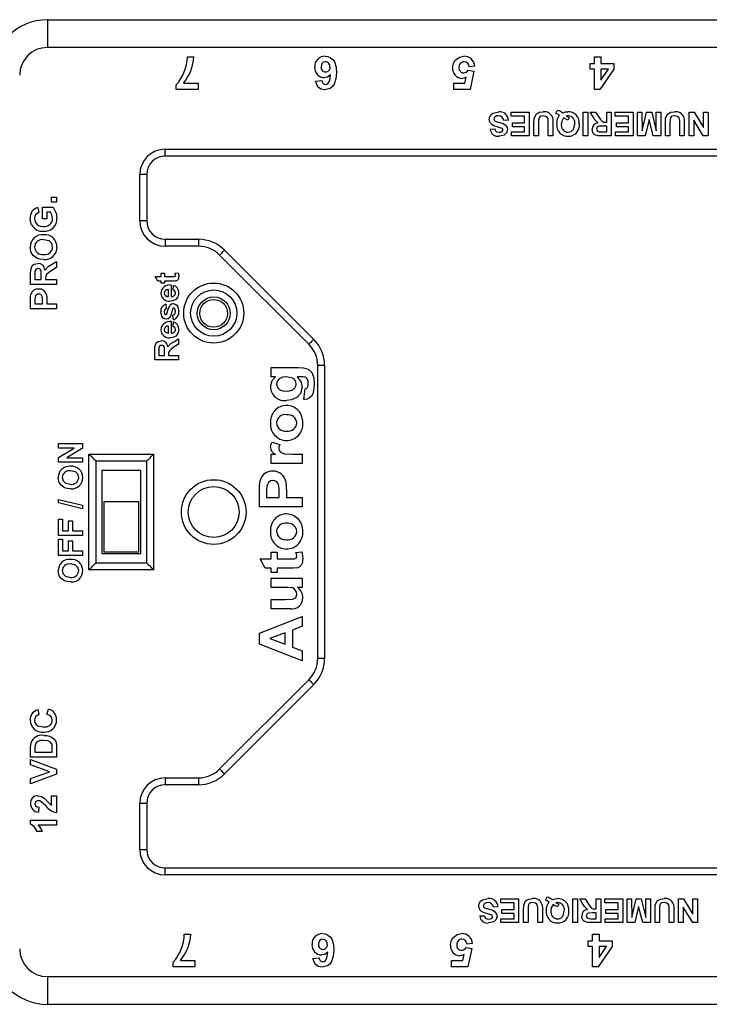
# Model space of a CAD drawing. Extents: x 0 to 219, y 0 to 158.
# Tile 2 of 3: x 75 to 150, y 51 to 158. Entities that reach past the tile are written whole.
import ezdxf

# ---------------------------------------------------------------- set-up
doc = ezdxf.new("R2010")
doc.units = 0
doc.layers.get('0').update_dxf_attribs({"linetype": 'CONTINUOUS'})

msp = doc.modelspace()

# ---------------------------------------------------------------- linework, layer by layer
at = {"color": 7, "linetype": 'CONTINUOUS'}
for p, q in [((78.38, 157.77), (78.38, 154.77)), ((78.38, 157.77), (213.13, 157.77)), ((213.13, 154.77), (78.38, 154.77)), ((93.53, 153.77), (94.22, 153.77)), ((137.58, 153.04), (137.58, 153.77)), ((137.58, 153.77), (138.27, 153.77)), ((138.27, 153.77), (138.27, 153.04)), ((123.94, 152.3), (124.54, 152.21)), ((124.63, 152.74), (124.03, 152.67)), ((137.12, 152.44), (137.12, 153.04)), ((137.12, 153.04), (137.58, 153.04)), ((137.58, 152.44), (137.12, 152.44)), ((137.58, 150.22), (137.58, 152.44)), ((139.7, 152.44), (138.18, 150.22)), ((138.27, 153.04), (139.7, 153.04)), ((138.27, 152.44), (138.27, 151.24)), ((139.09, 152.44), (138.27, 152.44)), ((138.27, 151.24), (139.09, 152.44)), ((139.7, 153.04), (139.7, 152.44)), ((123.57, 150.92), (123.71, 151.56)), ((124.54, 152.21), (124.13, 150.22)), ((92.33, 150.22), (92.33, 150.73)), ((94.69, 150.22), (92.33, 150.22)), ((93.12, 150.92), (94.69, 150.92)), ((94.69, 150.92), (94.69, 150.22)), ((107.4, 151.12), (108.09, 151.19)), ((122.37, 150.22), (122.37, 150.92)), ((122.37, 150.92), (123.57, 150.92)), ((124.13, 150.22), (122.37, 150.22)), ((138.18, 150.22), (137.58, 150.22)), ((128.57, 147.35), (128.57, 147.77)), ((128.57, 147.77), (130.51, 147.77)), ((130.02, 147.35), (128.57, 147.35)), ((130.02, 146.62), (130.02, 147.35)), ((130.51, 147.77), (130.51, 145.21)), ((133.41, 147.64), (133.6, 148)), ((134.86, 147.21), (134.72, 146.92)), ((136.38, 145.21), (136.38, 147.77)), ((136.38, 147.77), (136.87, 147.77)), ((136.87, 147.77), (136.87, 145.21)), ((137.44, 147.27), (137.13, 147.77)), ((137.13, 147.77), (137.71, 147.77)), ((137.71, 147.77), (138.08, 147.19)), ((138.91, 146.69), (138.91, 147.77)), ((138.91, 147.77), (139.4, 147.77)), ((139.4, 147.77), (139.4, 145.21)), ((139.83, 147.35), (139.83, 147.77)), ((139.83, 147.77), (141.78, 147.77)), ((141.28, 147.35), (139.83, 147.35)), ((141.28, 146.62), (141.28, 147.35)), ((141.78, 147.77), (141.78, 145.21)), ((142.24, 145.21), (142.24, 147.77)), ((142.24, 147.77), (142.73, 147.77)), ((142.73, 147.77), (142.75, 145.75)), ((142.75, 145.75), (143.23, 147.77)), ((143.23, 147.77), (143.78, 147.77)), ((143.78, 147.77), (144.26, 145.75)), ((144.26, 145.75), (144.28, 147.77)), ((144.28, 147.77), (144.77, 147.77)), ((144.77, 147.77), (144.77, 145.21)), ((147.83, 147.77), (148.37, 147.77)), ((147.83, 145.21), (147.83, 147.77)), ((148.37, 147.77), (149.38, 146.11)), ((149.38, 147.77), (149.88, 147.77)), ((149.38, 146.11), (149.38, 147.77)), ((149.88, 147.77), (149.88, 145.21)), ((126.3, 145.93), (126.79, 145.96)), ((128.28, 146.92), (127.78, 146.88)), ((128.7, 146.19), (128.7, 146.62)), ((128.7, 146.62), (130.02, 146.62)), ((130.02, 146.19), (128.7, 146.19)), ((130.02, 145.63), (130.02, 146.19)), ((131.04, 145.21), (131.04, 146.55)), ((131.54, 146.63), (131.54, 145.21)), ((132.59, 145.21), (132.59, 146.6)), ((133.08, 146.57), (133.08, 145.21)), ((138.91, 146.26), (138.51, 146.26)), ((138.8, 146.69), (138.91, 146.69)), ((138.91, 145.63), (138.91, 146.26)), ((139.96, 146.62), (141.28, 146.62)), ((139.96, 146.19), (139.96, 146.62)), ((141.28, 146.19), (139.96, 146.19)), ((141.28, 145.63), (141.28, 146.19)), ((143.5, 146.96), (143.07, 145.21)), ((143.94, 145.21), (143.5, 146.96)), ((145.27, 145.21), (145.27, 146.55)), ((145.76, 146.63), (145.76, 145.21)), ((146.81, 145.21), (146.81, 146.6)), ((147.31, 146.57), (147.31, 145.21)), ((149.36, 145.21), (148.33, 146.89)), ((148.33, 146.89), (148.33, 145.21)), ((128.6, 145.21), (128.6, 145.63)), ((128.6, 145.63), (130.02, 145.63)), ((130.51, 145.21), (128.6, 145.21)), ((131.54, 145.21), (131.04, 145.21)), ((133.08, 145.21), (132.59, 145.21)), ((136.87, 145.21), (136.38, 145.21)), ((139.4, 145.21), (138.33, 145.21)), ((138.49, 145.63), (138.91, 145.63)), ((139.87, 145.21), (139.87, 145.63)), ((139.87, 145.63), (141.28, 145.63)), ((141.78, 145.21), (139.87, 145.21)), ((143.07, 145.21), (142.24, 145.21)), ((144.77, 145.21), (143.94, 145.21)), ((145.76, 145.21), (145.27, 145.21)), ((147.31, 145.21), (146.81, 145.21)), ((148.33, 145.21), (147.83, 145.21)), ((149.88, 145.21), (149.36, 145.21)), ((91.13, 143.77), (202.38, 143.77)), ((91.13, 143.02), (91.13, 143.77)), ((202.38, 143.02), (91.13, 143.02)), ((88.38, 136.02), (88.38, 141.02)), ((89.13, 141.02), (88.38, 141.02)), ((89.13, 141.02), (89.13, 136.02)), ((78.84, 138.03), (78.84, 138.57)), ((78.84, 138.57), (79.38, 138.57)), ((79.38, 138.57), (79.38, 138.03)), ((77.35, 137.45), (77.46, 136.91)), ((77.86, 136.25), (77.86, 137.49)), ((77.86, 137.49), (78.99, 137.49)), ((79.38, 138.03), (78.84, 138.03)), ((78.7, 136.94), (78.33, 136.94)), ((78.33, 136.94), (78.33, 136.25)), ((78.33, 136.25), (77.86, 136.25)), ((89.13, 136.02), (88.38, 136.02)), ((91.13, 134.02), (91.13, 133.27)), ((91.13, 134.02), (94.72, 134.02)), ((94.72, 133.27), (91.13, 133.27)), ((94.72, 134.02), (94.72, 133.27)), ((106.68, 122.66), (97.02, 132.32)), ((97.55, 132.85), (107.21, 123.19)), ((78.82, 131.28), (79.38, 131.62)), ((79.38, 131.62), (79.38, 130.98)), ((76.55, 129.12), (76.55, 130.3)), ((77.02, 130.12), (77.02, 129.66)), ((77.71, 129.66), (77.71, 130.1)), ((79.38, 130.98), (78.74, 130.58)), ((90.33, 129.5), (90.04, 129.99)), ((90.04, 129.99), (90.69, 129.99)), ((90.69, 130.35), (91.06, 130.35)), ((90.69, 129.99), (90.69, 130.35)), ((91.06, 130.35), (91.06, 129.99)), ((91.06, 129.99), (91.86, 129.99)), ((92.19, 130.34), (92.54, 130.39)), ((79.38, 129.12), (76.55, 129.12)), ((77.02, 129.66), (77.71, 129.66)), ((78.18, 129.78), (78.18, 129.66)), ((78.18, 129.66), (79.38, 129.66)), ((79.38, 129.66), (79.38, 129.12)), ((90.69, 129.5), (90.33, 129.5)), ((90.69, 129.27), (90.69, 129.5)), ((91.06, 129.27), (90.69, 129.27)), ((91.89, 129.5), (91.06, 129.5)), ((91.06, 129.5), (91.06, 129.27)), ((91.78, 129.07), (91.78, 127.82)), ((91.98, 128.54), (92.04, 129.04)), ((91.48, 127.83), (91.48, 128.58)), ((76.55, 126.51), (76.55, 127.41)), ((77.02, 127.34), (77.02, 127.05)), ((77.02, 127.05), (77.86, 127.05)), ((77.86, 127.05), (77.86, 127.38)), ((78.33, 127.43), (78.33, 127.05)), ((78.33, 127.05), (79.38, 127.05)), ((79.38, 127.05), (79.38, 126.51)), ((91.19, 127), (91.25, 126.5)), ((79.38, 126.51), (76.55, 126.51)), ((92.01, 125.32), (91.94, 125.81)), ((91.48, 123.88), (91.48, 124.63)), ((91.78, 125.12), (91.78, 123.87)), ((91.98, 124.59), (92.04, 125.09)), ((92.57, 122.67), (91.99, 122.3)), ((92.06, 122.93), (92.57, 123.24)), ((92.57, 123.24), (92.57, 122.67)), ((90, 120.97), (90, 122.05)), ((90.43, 121.88), (90.43, 121.46)), ((90.43, 121.46), (91.06, 121.46)), ((91.06, 121.46), (91.06, 121.86)), ((91.48, 121.57), (91.48, 121.46)), ((91.48, 121.46), (92.57, 121.46)), ((92.57, 121.46), (92.57, 120.97)), ((92.57, 120.97), (90, 120.97)), ((107.63, 88.68), (107.63, 120.37)), ((108.38, 120.37), (107.63, 120.37)), ((108.38, 120.37), (108.38, 88.68)), ((102.58, 119.13), (102.58, 120.14)), ((102.58, 120.14), (105.57, 120.14)), ((103.05, 119.13), (102.58, 119.13)), ((105.88, 119.13), (105.4, 119.13)), ((106.14, 116.7), (106.26, 117.83)), ((79.59, 111.44), (79.59, 111.94)), ((79.59, 111.94), (82.16, 111.94)), ((82.16, 111.94), (82.16, 111.41)), ((102.71, 112.08), (103.55, 111.81)), ((79.59, 110.41), (81.28, 111.44)), ((81.28, 111.44), (79.59, 111.44)), ((82.16, 111.41), (80.5, 110.39)), ((82.88, 110.77), (89.88, 110.77)), ((82.88, 98.27), (82.88, 110.77)), ((89.88, 110.77), (89.88, 98.27)), ((102.58, 109.77), (102.58, 110.78)), ((102.58, 110.78), (103.05, 110.78)), ((104.96, 110.78), (105.96, 110.78)), ((105.96, 110.78), (105.96, 109.77)), ((79.59, 109.9), (79.59, 110.41)), ((82.16, 109.9), (79.59, 109.9)), ((80.5, 110.39), (82.16, 110.39)), ((82.16, 110.39), (82.16, 109.9)), ((83.63, 110.02), (83.63, 99.02)), ((89.13, 110.02), (83.63, 110.02)), ((89.13, 99.02), (89.13, 110.02)), ((105.96, 109.77), (102.58, 109.77)), ((88.48, 109.02), (84.28, 109.02)), ((84.28, 109.02), (84.28, 100.02)), ((88.48, 100.02), (88.48, 109.02)), ((101.34, 105.09), (101.34, 106.72)), ((102.11, 106.6), (102.11, 106.09)), ((103.47, 106.09), (103.47, 106.66)), ((104.24, 106.76), (104.24, 106.09)), ((79.59, 105.51), (79.59, 105.88)), ((79.59, 105.88), (82.16, 105.25)), ((82.16, 104.88), (79.59, 105.51)), ((84.48, 105.62), (84.48, 100.22)), ((88.28, 105.62), (84.48, 105.62)), ((88.28, 100.22), (88.28, 105.62)), ((102.11, 106.09), (103.47, 106.09)), ((104.24, 106.09), (105.96, 106.09)), ((105.96, 106.09), (105.96, 105.09)), ((82.16, 105.25), (82.16, 104.88)), ((105.96, 105.09), (101.34, 105.09)), ((79.59, 101.99), (79.59, 103.74)), ((79.59, 103.74), (80.02, 103.74)), ((80.02, 103.74), (80.02, 102.49)), ((80.65, 102.49), (80.65, 103.58)), ((80.65, 103.58), (81.08, 103.58)), ((81.08, 103.58), (81.08, 102.49)), ((80.02, 102.49), (80.65, 102.49)), ((81.08, 102.49), (82.16, 102.49)), ((82.16, 102.49), (82.16, 101.99)), ((82.16, 101.99), (79.59, 101.99)), ((79.59, 99.82), (79.59, 101.57)), ((79.59, 101.57), (80.02, 101.57)), ((80.02, 101.57), (80.02, 100.32)), ((80.65, 100.32), (80.65, 101.4)), ((80.65, 101.4), (81.08, 101.4)), ((81.08, 101.4), (81.08, 100.32)), ((80.02, 100.32), (80.65, 100.32)), ((81.08, 100.32), (82.16, 100.32)), ((82.16, 100.32), (82.16, 99.82)), ((84.48, 100.22), (88.28, 100.22)), ((102.58, 100.17), (103.23, 100.17)), ((102.58, 99.46), (102.58, 100.17)), ((103.23, 100.17), (103.23, 99.46)), ((105.28, 100.14), (105.9, 100.23)), ((82.16, 99.82), (79.59, 99.82)), ((84.28, 100.02), (88.48, 100.02)), ((101.93, 98.45), (101.4, 99.46)), ((101.4, 99.46), (102.58, 99.46)), ((103.23, 99.46), (104.69, 99.46)), ((89.88, 98.27), (82.88, 98.27)), ((83.63, 99.02), (89.13, 99.02)), ((102.58, 98.45), (101.93, 98.45)), ((102.58, 97.97), (102.58, 98.45)), ((104.73, 98.45), (103.23, 98.45)), ((103.23, 98.45), (103.23, 97.97)), ((103.23, 97.97), (102.58, 97.97)), ((102.58, 96.37), (102.58, 97.38)), ((102.58, 97.38), (105.96, 97.38)), ((105.96, 97.38), (105.96, 96.37)), ((104.01, 96.37), (102.58, 96.37)), ((105.96, 96.37), (105.46, 96.37)), ((102.58, 94.06), (102.58, 95.07)), ((102.58, 95.07), (104.14, 95.07)), ((104.71, 94.06), (102.58, 94.06)), ((101.34, 91.4), (105.96, 93.23)), ((105.96, 93.23), (105.96, 92.17)), ((105.96, 92.17), (104.89, 91.76)), ((104.89, 91.76), (104.89, 89.91)), ((101.34, 90.24), (101.34, 91.4)), ((104.12, 91.47), (102.46, 90.83)), ((102.46, 90.83), (104.12, 90.21)), ((104.12, 90.21), (104.12, 91.47)), ((105.96, 88.43), (101.34, 90.24)), ((104.89, 89.91), (105.96, 89.51)), ((105.96, 89.51), (105.96, 88.43)), ((108.38, 88.68), (107.63, 88.68)), ((97.02, 76.73), (106.68, 86.38)), ((107.21, 85.85), (97.55, 76.19)), ((77.35, 83.15), (77.46, 82.61)), ((78.33, 82.64), (78.51, 83.19)), ((76.55, 78.01), (76.55, 79.04)), ((77.02, 78.82), (77.02, 78.55)), ((78.91, 78.55), (78.91, 79)), ((79.38, 79.08), (79.38, 78.01)), ((79.38, 78.01), (76.55, 78.01)), ((76.55, 77.18), (76.55, 77.75)), ((76.55, 77.75), (79.38, 76.71)), ((77.02, 78.55), (78.91, 78.55)), ((78.65, 76.43), (76.55, 77.18)), ((79.38, 76.71), (79.38, 76.16)), ((76.55, 75.68), (78.65, 76.43)), ((79.38, 76.16), (76.55, 75.11)), ((76.55, 75.11), (76.55, 75.68)), ((91.13, 75.77), (94.72, 75.77)), ((91.13, 75.77), (91.13, 75.02)), ((94.72, 75.77), (94.72, 75.02)), ((94.72, 75.02), (91.13, 75.02)), ((78.84, 73.84), (79.38, 73.84)), ((78.84, 72.79), (78.84, 73.84)), ((79.38, 73.84), (79.38, 72)), ((77.46, 72.61), (77.41, 72.07)), ((88.38, 68.02), (88.38, 73.02)), ((88.38, 73.02), (89.13, 73.02)), ((89.13, 73.02), (89.13, 68.02)), ((76.55, 70.76), (76.55, 71.2)), ((76.55, 71.2), (79.38, 71.2)), ((79.38, 70.66), (77.37, 70.66)), ((79.38, 71.2), (79.38, 70.66)), ((77.82, 69.97), (77.28, 69.97)), ((88.38, 68.02), (89.13, 68.02)), ((91.13, 65.27), (91.13, 66.02)), ((91.13, 66.02), (202.38, 66.02)), ((202.38, 65.27), (91.13, 65.27)), ((132.28, 62.54), (132.47, 62.9)), ((127.14, 61.82), (126.65, 61.78)), ((127.44, 62.25), (127.44, 62.67)), ((127.44, 62.67), (129.38, 62.67)), ((128.89, 62.25), (127.44, 62.25)), ((128.89, 61.52), (128.89, 62.25)), ((129.38, 62.67), (129.38, 60.11)), ((133.73, 62.11), (133.59, 61.82)), ((135.24, 60.11), (135.24, 62.67)), ((135.24, 62.67), (135.74, 62.67)), ((135.74, 62.67), (135.74, 60.11)), ((136.31, 62.17), (136, 62.67)), ((136, 62.67), (136.58, 62.67)), ((136.58, 62.67), (136.94, 62.09)), ((137.78, 61.59), (137.78, 62.67)), ((137.78, 62.67), (138.27, 62.67)), ((138.27, 62.67), (138.27, 60.11)), ((138.7, 62.25), (138.7, 62.67)), ((138.7, 62.67), (140.64, 62.67)), ((140.15, 62.25), (138.7, 62.25)), ((140.15, 61.52), (140.15, 62.25)), ((140.64, 62.67), (140.64, 60.11)), ((141.11, 60.11), (141.11, 62.67)), ((141.11, 62.67), (141.6, 62.67)), ((141.6, 62.67), (141.62, 60.65)), ((141.62, 60.65), (142.1, 62.67)), ((142.37, 61.86), (141.94, 60.11)), ((142.1, 62.67), (142.65, 62.67)), ((142.81, 60.11), (142.37, 61.86)), ((142.65, 62.67), (143.13, 60.65)), ((143.13, 60.65), (143.15, 62.67)), ((143.15, 62.67), (143.64, 62.67)), ((143.64, 62.67), (143.64, 60.11)), ((146.7, 60.11), (146.7, 62.67)), ((146.7, 62.67), (147.23, 62.67)), ((148.23, 60.11), (147.2, 61.79)), ((147.2, 61.79), (147.2, 60.11)), ((147.23, 62.67), (148.25, 61.01)), ((148.25, 61.01), (148.25, 62.67)), ((148.25, 62.67), (148.74, 62.67)), ((148.74, 62.67), (148.74, 60.11)), ((125.17, 60.83), (125.66, 60.86)), ((127.57, 61.09), (127.57, 61.52)), ((127.57, 61.52), (128.89, 61.52)), ((128.89, 61.09), (127.57, 61.09)), ((128.89, 60.53), (128.89, 61.09)), ((129.91, 60.11), (129.91, 61.45)), ((130.4, 61.53), (130.4, 60.11)), ((131.46, 60.11), (131.46, 61.5)), ((131.95, 61.47), (131.95, 60.11)), ((137.78, 61.16), (137.38, 61.16)), ((137.67, 61.59), (137.78, 61.59)), ((137.78, 60.53), (137.78, 61.16)), ((138.83, 61.09), (138.83, 61.52)), ((138.83, 61.52), (140.15, 61.52)), ((140.15, 61.09), (138.83, 61.09)), ((140.15, 60.53), (140.15, 61.09)), ((144.14, 60.11), (144.14, 61.45)), ((144.63, 61.53), (144.63, 60.11)), ((145.68, 60.11), (145.68, 61.5)), ((146.18, 61.47), (146.18, 60.11)), ((127.47, 60.11), (127.47, 60.53)), ((127.47, 60.53), (128.89, 60.53)), ((129.38, 60.11), (127.47, 60.11)), ((130.4, 60.11), (129.91, 60.11)), ((131.95, 60.11), (131.46, 60.11)), ((135.74, 60.11), (135.24, 60.11)), ((138.27, 60.11), (137.2, 60.11)), ((137.36, 60.53), (137.78, 60.53)), ((138.74, 60.11), (138.74, 60.53)), ((138.74, 60.53), (140.15, 60.53)), ((140.64, 60.11), (138.74, 60.11)), ((141.94, 60.11), (141.11, 60.11)), ((143.64, 60.11), (142.81, 60.11)), ((144.63, 60.11), (144.14, 60.11)), ((146.18, 60.11), (145.68, 60.11)), ((147.2, 60.11), (146.7, 60.11)), ((148.74, 60.11), (148.23, 60.11)), ((93.19, 58.87), (93.88, 58.87)), ((137.39, 58.14), (137.39, 58.87)), ((137.39, 58.87), (138.08, 58.87)), ((138.08, 58.87), (138.08, 58.14)), ((124.39, 57.84), (123.79, 57.77)), ((136.92, 57.54), (136.92, 58.14)), ((136.92, 58.14), (137.39, 58.14)), ((137.39, 57.54), (136.92, 57.54)), ((137.39, 55.32), (137.39, 57.54)), ((139.51, 57.54), (137.99, 55.32)), ((138.08, 58.14), (139.51, 58.14)), ((138.08, 57.54), (138.08, 56.34)), ((138.08, 56.34), (138.9, 57.54)), ((138.9, 57.54), (138.08, 57.54)), ((139.51, 58.14), (139.51, 57.54)), ((123.33, 56.02), (123.47, 56.66)), ((123.7, 57.4), (124.3, 57.31)), ((124.3, 57.31), (123.88, 55.32)), ((91.99, 55.32), (91.99, 55.83)), ((92.78, 56.02), (94.35, 56.02)), ((94.35, 56.02), (94.35, 55.32)), ((107.11, 56.22), (107.8, 56.29)), ((122.13, 55.32), (122.13, 56.02)), ((122.13, 56.02), (123.33, 56.02)), ((94.35, 55.32), (91.99, 55.32)), ((123.88, 55.32), (122.13, 55.32)), ((137.99, 55.32), (137.39, 55.32)), ((78.38, 54.27), (213.13, 54.27)), ((78.38, 54.27), (78.38, 51.27)), ((213.13, 51.27), (78.38, 51.27))]:
    msp.add_line(p, q, dxfattribs=at)
for points in [[(108.44, 153.82), (108.74, 153.78), (109.02, 153.66), (109.26, 153.47), (109.44, 153.22), (109.62, 152.63), (109.66, 152.02)], [(122.49, 153.36), (122.98, 153.73), (123.46, 153.82)], [(108.45, 153.22), (108.24, 153.17), (108.07, 153.02), (108, 152.68)], [(122.24, 152.59), (122.32, 153.04), (122.49, 153.36)], [(109.02, 151.82), (108.69, 151.57), (108.37, 151.51)], [(109.66, 152.02), (109.61, 151.39), (109.43, 150.79), (109.24, 150.53), (108.99, 150.34), (108.39, 150.18)], [(108.48, 150.78), (108.63, 150.81), (108.77, 150.9), (108.93, 151.18), (109.02, 151.82)], [(123.71, 151.56), (123.47, 151.45), (123.27, 151.42)], [(108.39, 150.18), (107.98, 150.26), (107.65, 150.51), (107.4, 151.12)], [(126.2, 147.02), (126.25, 147.28), (126.39, 147.52), (126.6, 147.68), (127.22, 147.81)], [(127.61, 146), (127.16, 146.16), (126.71, 146.3), (126.5, 146.4), (126.33, 146.57), (126.23, 146.78), (126.2, 147.02)], [(127.21, 147.38), (127.02, 147.36), (126.84, 147.28), (126.73, 147.17), (126.7, 147.02)], [(131.04, 146.55), (131.06, 147.08), (131.27, 147.55), (131.62, 147.76), (132.03, 147.81)], [(132.05, 147.38), (131.78, 147.34), (131.67, 147.26), (131.59, 147.16), (131.54, 146.9), (131.54, 146.63)], [(132.57, 147.03), (132.49, 147.2), (132.34, 147.32), (132.05, 147.38)], [(132.59, 146.6), (132.59, 146.84), (132.57, 147.03)], [(133.03, 147.22), (133.08, 146.86), (133.08, 146.57)], [(133.82, 147.43), (133.6, 147.56), (133.41, 147.64)], [(133.51, 146.48), (133.54, 146.81), (133.6, 147.06)], [(133.6, 148), (133.73, 147.96), (133.83, 147.91)], [(133.6, 147.06), (133.71, 147.28), (133.82, 147.43)], [(133.83, 147.91), (134.02, 147.79), (134.17, 147.7)], [(134.23, 147.16), (134.04, 146.81), (134, 146.49)], [(134.17, 147.7), (134.47, 147.79), (134.71, 147.81)], [(134.72, 146.92), (134.44, 147.04), (134.23, 147.16)], [(134.76, 147.38), (134.64, 147.37), (134.54, 147.34)], [(134.54, 147.34), (134.72, 147.26), (134.86, 147.21)], [(137.97, 146.62), (137.64, 146.95), (137.44, 147.27)], [(138.08, 147.19), (138.23, 146.98), (138.41, 146.78), (138.59, 146.7), (138.8, 146.69)], [(145.27, 146.55), (145.29, 147.08), (145.49, 147.55), (145.85, 147.76), (146.26, 147.81)], [(146.27, 147.38), (146.01, 147.34), (145.9, 147.26), (145.81, 147.16), (145.77, 146.9), (145.76, 146.63)], [(146.79, 147.03), (146.71, 147.2), (146.56, 147.32), (146.27, 147.38)], [(146.81, 146.6), (146.81, 146.84), (146.79, 147.03)], [(147.26, 147.22), (147.3, 146.86), (147.31, 146.57)], [(126.79, 145.96), (126.85, 145.79), (126.98, 145.66), (127.26, 145.6)], [(126.94, 146.76), (127.17, 146.69), (127.35, 146.65)], [(127.35, 146.65), (127.7, 146.54), (127.94, 146.39)], [(127.68, 145.85), (127.66, 145.94), (127.61, 146)], [(127.94, 146.39), (128.13, 146.13), (128.18, 145.88)], [(134.73, 145.6), (135.08, 145.68), (135.33, 145.93), (135.45, 146.48)], [(138.33, 145.21), (137.98, 145.22), (137.64, 145.32), (137.51, 145.43), (137.41, 145.58), (137.33, 145.92)], [(138.51, 146.26), (138.08, 146.24), (137.98, 146.21), (137.89, 146.14), (137.84, 146.05), (137.82, 145.94)], [(137.82, 145.94), (137.85, 145.82), (137.92, 145.72), (138.1, 145.64)], [(128.18, 145.88), (128.08, 145.54), (127.82, 145.29), (127.26, 145.17)], [(127.26, 145.6), (127.46, 145.62), (127.6, 145.69)], [(127.6, 145.69), (127.67, 145.77), (127.68, 145.85)], [(138.1, 145.64), (138.32, 145.63), (138.49, 145.63)], [(78.99, 137.49), (79.33, 136.85), (79.41, 136.29)], [(78.94, 136.25), (78.86, 136.66), (78.7, 136.94)], [(76.66, 135.59), (76.54, 135.96), (76.52, 136.26)], [(76.63, 132.58), (76.54, 132.9), (76.52, 133.17)], [(78.94, 133.18), (78.85, 133.56), (78.57, 133.84), (77.96, 133.97)], [(77.26, 131.96), (76.85, 132.25), (76.63, 132.58)], [(97.55, 132.85), (97.54, 132.84), (97.51, 132.81), (97.46, 132.76), (97.39, 132.7), (97.31, 132.62), (97.22, 132.52), (97.12, 132.42), (97.02, 132.32)], [(76.55, 130.3), (76.57, 130.69), (76.68, 131.06), (76.8, 131.21), (76.96, 131.32), (77.34, 131.4)], [(77.98, 131.84), (77.57, 131.87), (77.26, 131.96)], [(78.11, 130.69), (78.47, 131.06), (78.82, 131.28)], [(77.03, 130.56), (77.03, 130.31), (77.02, 130.12)], [(77.36, 130.86), (77.23, 130.83), (77.12, 130.75), (77.03, 130.56)], [(77.71, 130.1), (77.69, 130.58), (77.66, 130.69), (77.58, 130.78), (77.48, 130.84), (77.36, 130.86)], [(78.74, 130.58), (78.5, 130.41), (78.29, 130.22), (78.2, 130.01), (78.18, 129.78)], [(91.86, 129.99), (92.09, 130), (92.15, 130), (92.2, 130.03), (92.23, 130.08), (92.24, 130.13)], [(92.24, 130.13), (92.22, 130.25), (92.19, 130.34)], [(92.54, 130.39), (92.59, 130.17), (92.6, 129.99)], [(92.24, 129.51), (92.04, 129.5), (91.89, 129.5)], [(76.55, 127.41), (76.56, 127.79), (76.6, 128.08)], [(77.86, 127.38), (77.85, 127.62), (77.81, 127.85), (77.75, 127.96), (77.66, 128.04), (77.56, 128.09), (77.44, 128.1)], [(78.29, 128.02), (78.32, 127.69), (78.33, 127.43)], [(91.02, 128.2), (91.06, 128.04), (91.15, 127.93)], [(91.15, 127.93), (91.33, 127.84), (91.48, 127.83)], [(92.24, 128.23), (92.22, 128.35), (92.15, 128.45), (91.98, 128.54)], [(92.6, 128.23), (92.51, 127.78), (92.29, 127.51)], [(77.04, 127.77), (77.03, 127.53), (77.02, 127.34)], [(91.62, 126.91), (91.81, 127.04), (91.98, 127.06)], [(92.29, 127.51), (91.94, 127.36), (91.65, 127.33)], [(91.98, 127.06), (92.2, 127.02), (92.38, 126.89), (92.51, 126.72), (92.6, 126.21)], [(91.23, 125.38), (91.03, 125.42), (90.86, 125.53), (90.75, 125.7), (90.66, 126.17)], [(91.25, 126.5), (91.14, 126.45), (91.06, 126.37), (91.02, 126.18)], [(91.02, 126.18), (91.04, 126.04), (91.08, 125.93)], [(91.08, 125.93), (91.13, 125.89), (91.18, 125.88)], [(91.18, 125.88), (91.23, 125.89), (91.26, 125.92)], [(91.89, 126.37), (91.78, 125.93), (91.65, 125.61)], [(91.95, 126.53), (91.91, 126.44), (91.89, 126.37)], [(91.94, 125.81), (92.09, 125.87), (92.19, 125.98), (92.24, 126.21)], [(92.04, 126.57), (91.99, 126.56), (91.95, 126.53)], [(92.17, 126.5), (92.11, 126.56), (92.04, 126.57)], [(92.24, 126.21), (92.22, 126.38), (92.17, 126.5)], [(91.65, 125.61), (91.44, 125.43), (91.23, 125.38)], [(91.02, 124.25), (91.06, 124.09), (91.15, 123.98)], [(91.15, 123.98), (91.33, 123.89), (91.48, 123.88)], [(92.29, 123.56), (91.94, 123.41), (91.65, 123.37)], [(92.24, 124.28), (92.22, 124.4), (92.15, 124.5), (91.98, 124.59)], [(92.6, 124.28), (92.51, 123.83), (92.29, 123.56)], [(90, 122.05), (90.02, 122.4), (90.12, 122.73), (90.23, 122.87), (90.37, 122.97), (90.71, 123.04)], [(90.74, 122.55), (90.61, 122.53), (90.51, 122.46), (90.44, 122.28)], [(91.06, 121.86), (91.04, 122.3), (91, 122.4), (90.94, 122.48), (90.84, 122.54), (90.74, 122.55)], [(91.42, 122.4), (91.75, 122.74), (92.06, 122.93)], [(107.21, 123.19), (107.2, 123.18), (107.17, 123.15), (107.12, 123.11), (107.05, 123.04), (106.97, 122.96), (106.88, 122.87), (106.78, 122.77), (106.68, 122.66)], [(90.44, 122.28), (90.43, 122.06), (90.43, 121.88)], [(91.99, 122.3), (91.78, 122.14), (91.58, 121.97), (91.5, 121.78), (91.48, 121.57)], [(105.57, 120.14), (106.1, 120.11), (106.61, 119.97), (107, 119.61), (107.21, 119.03), (107.26, 118.41)], [(102.52, 118.07), (102.69, 118.73), (103.05, 119.13)], [(104.25, 119.13), (103.83, 119.09), (103.45, 118.92), (103.25, 118.67), (103.17, 118.35)], [(103.17, 118.35), (103.27, 118), (103.52, 117.74), (103.86, 117.62), (104.23, 117.59)], [(104.23, 117.59), (104.59, 117.62), (104.94, 117.73), (105.21, 117.98), (105.28, 118.15), (105.31, 118.33)], [(105.31, 118.33), (105.26, 118.6), (105.11, 118.84), (104.89, 119), (104.25, 119.13)], [(105.4, 119.13), (105.84, 118.58), (105.96, 118.04)], [(106.29, 119.09), (106.06, 119.13), (105.88, 119.13)], [(107.26, 118.41), (107.23, 117.85), (107.1, 117.31), (106.96, 117.07), (106.76, 116.87), (106.52, 116.74), (106.24, 116.7)], [(106.51, 118.91), (106.4, 119.03), (106.29, 119.09)], [(106.61, 118.36), (106.59, 118.68), (106.51, 118.91)], [(106.51, 117.95), (106.6, 118.17), (106.61, 118.36)], [(105.96, 118.04), (105.78, 117.33), (105.39, 116.91)], [(106.26, 117.83), (106.41, 117.87), (106.51, 117.95)], [(105.39, 116.91), (104.78, 116.64), (104.26, 116.58)], [(106.24, 116.7), (106.18, 116.7), (106.14, 116.7)], [(102.52, 111.52), (102.58, 111.85), (102.71, 112.08)], [(82.88, 110.77), (83.03, 110.63), (83.17, 110.49), (83.3, 110.36), (83.41, 110.24), (83.5, 110.15), (83.57, 110.08), (83.61, 110.04), (83.63, 110.02)], [(89.13, 110.02), (89.14, 110.04), (89.19, 110.08), (89.26, 110.15), (89.35, 110.24), (89.46, 110.36), (89.59, 110.49), (89.73, 110.63), (89.88, 110.77)], [(103.55, 111.81), (103.44, 111.58), (103.41, 111.39)], [(103.41, 111.39), (103.45, 111.16), (103.6, 110.98), (104.03, 110.82), (104.96, 110.78)], [(81.77, 108.25), (81.68, 108.6), (81.42, 108.86), (80.87, 108.98)], [(79.66, 107.71), (79.58, 108), (79.56, 108.25)], [(80.24, 107.15), (79.86, 107.41), (79.66, 107.71)], [(79.99, 108.25), (80.07, 107.9), (80.32, 107.65), (80.88, 107.53)], [(101.34, 106.72), (101.35, 107.39), (101.41, 107.92)], [(102.79, 107.93), (102.52, 107.88), (102.31, 107.72), (102.14, 107.35)], [(103.47, 106.66), (103.46, 107.07), (103.4, 107.48), (103.31, 107.66), (103.17, 107.81), (102.99, 107.9), (102.79, 107.93)], [(104.17, 107.81), (104.23, 107.22), (104.24, 106.76)], [(80.89, 107.03), (80.52, 107.06), (80.24, 107.15)], [(102.14, 107.35), (102.11, 106.93), (102.11, 106.6)], [(105.37, 99.73), (105.33, 99.96), (105.28, 100.14)], [(105.9, 100.23), (106, 99.79), (106.02, 99.43)], [(104.69, 99.46), (105.11, 99.46), (105.21, 99.48), (105.3, 99.54), (105.35, 99.63), (105.37, 99.73)], [(79.66, 97.63), (79.58, 97.93), (79.56, 98.17)], [(79.99, 98.18), (80.07, 97.83), (80.32, 97.57), (80.88, 97.45)], [(81.77, 98.18), (81.68, 98.53), (81.42, 98.78), (80.87, 98.9)], [(82.88, 98.27), (83.03, 98.42), (83.17, 98.56), (83.3, 98.69), (83.41, 98.8), (83.5, 98.9), (83.57, 98.97), (83.61, 99.01), (83.63, 99.02)], [(89.13, 99.02), (89.14, 99.01), (89.17, 98.98), (89.23, 98.92), (89.3, 98.85), (89.4, 98.76), (89.5, 98.65), (89.62, 98.53), (89.75, 98.4), (89.88, 98.27)], [(105.37, 98.48), (105.01, 98.45), (104.73, 98.45)], [(80.24, 97.07), (79.86, 97.33), (79.66, 97.63)], [(80.89, 96.96), (80.52, 96.99), (80.24, 97.07)], [(105.37, 95.64), (105.34, 95.86), (105.24, 96.05), (105.09, 96.22), (104.89, 96.32), (104.45, 96.37), (104.01, 96.37)], [(104.14, 95.07), (104.92, 95.1), (105.1, 95.15), (105.25, 95.27), (105.34, 95.45), (105.37, 95.64)], [(106.68, 86.38), (106.78, 86.28), (106.88, 86.18), (106.97, 86.09), (107.05, 86.01), (107.12, 85.94), (107.17, 85.89), (107.2, 85.86), (107.21, 85.85)], [(76.83, 82.87), (77.1, 83.06), (77.35, 83.15)], [(76.52, 82.03), (76.61, 82.53), (76.83, 82.87)], [(78.91, 81.99), (78.86, 82.25), (78.7, 82.47), (78.33, 82.64)], [(76.99, 81.99), (77.03, 81.75), (77.15, 81.53), (77.35, 81.38), (77.93, 81.27)], [(77.93, 81.27), (78.32, 81.3), (78.67, 81.46), (78.85, 81.7), (78.91, 81.99)], [(77.99, 80.36), (78.33, 80.34), (78.59, 80.28)], [(78.59, 80.28), (78.89, 80.14), (79.09, 79.98)], [(79.09, 79.98), (79.24, 79.77), (79.32, 79.58)], [(76.55, 79.04), (76.57, 79.35), (76.61, 79.58)], [(77.05, 79.31), (77.03, 79.04), (77.02, 78.82)], [(77.97, 79.82), (77.65, 79.8), (77.34, 79.71), (77.15, 79.54), (77.05, 79.31)], [(78.88, 79.36), (78.73, 79.63), (78.45, 79.77), (77.97, 79.82)], [(78.91, 79), (78.9, 79.2), (78.88, 79.36)], [(79.32, 79.58), (79.37, 79.3), (79.38, 79.08)], [(97.02, 76.73), (97.12, 76.62), (97.22, 76.52), (97.31, 76.43), (97.39, 76.35), (97.46, 76.28), (97.51, 76.24), (97.54, 76.21), (97.55, 76.19)], [(77.32, 73.84), (77.74, 73.75), (78.03, 73.57)], [(78.03, 73.57), (78.47, 73.12), (78.84, 72.79)], [(77.02, 72.96), (77.04, 72.85), (77.1, 72.75), (77.19, 72.67), (77.46, 72.61)], [(77.72, 73.19), (77.55, 73.28), (77.4, 73.3)], [(78.18, 72.76), (77.93, 73.01), (77.72, 73.19)], [(77.28, 69.97), (76.95, 70.49), (76.55, 70.76)], [(77.37, 70.66), (77.66, 70.3), (77.82, 69.97)], [(132.47, 62.9), (132.6, 62.86), (132.7, 62.81)], [(125.07, 61.92), (125.12, 62.18), (125.26, 62.42), (125.47, 62.58), (126.09, 62.71)], [(126.48, 60.9), (126.03, 61.06), (125.58, 61.2), (125.37, 61.3), (125.2, 61.47), (125.1, 61.68), (125.07, 61.92)], [(126.08, 62.28), (125.88, 62.26), (125.71, 62.18), (125.6, 62.07), (125.56, 61.92)], [(129.91, 61.45), (129.93, 61.98), (130.14, 62.45), (130.49, 62.66), (130.9, 62.71)], [(130.92, 62.28), (130.65, 62.24), (130.54, 62.16), (130.46, 62.06), (130.41, 61.8), (130.4, 61.53)], [(131.44, 61.93), (131.36, 62.1), (131.21, 62.22), (130.92, 62.28)], [(131.46, 61.5), (131.45, 61.74), (131.44, 61.93)], [(131.9, 62.12), (131.95, 61.76), (131.95, 61.47)], [(132.69, 62.33), (132.47, 62.46), (132.28, 62.54)], [(132.38, 61.38), (132.41, 61.71), (132.47, 61.96)], [(132.47, 61.96), (132.58, 62.18), (132.69, 62.33)], [(132.7, 62.81), (132.89, 62.69), (133.04, 62.6)], [(133.1, 62.06), (132.91, 61.71), (132.87, 61.39)], [(133.04, 62.6), (133.34, 62.69), (133.58, 62.71)], [(133.59, 61.82), (133.31, 61.94), (133.1, 62.06)], [(133.63, 62.28), (133.51, 62.27), (133.41, 62.24)], [(133.41, 62.24), (133.59, 62.16), (133.73, 62.11)], [(136.84, 61.52), (136.51, 61.85), (136.31, 62.17)], [(136.94, 62.09), (137.1, 61.88), (137.28, 61.68), (137.46, 61.6), (137.67, 61.59)], [(144.14, 61.45), (144.16, 61.98), (144.36, 62.45), (144.72, 62.66), (145.13, 62.71)], [(145.14, 62.28), (144.88, 62.24), (144.76, 62.16), (144.68, 62.06), (144.64, 61.8), (144.63, 61.53)], [(145.66, 61.93), (145.58, 62.1), (145.43, 62.22), (145.14, 62.28)], [(145.68, 61.5), (145.68, 61.74), (145.66, 61.93)], [(146.13, 62.12), (146.17, 61.76), (146.18, 61.47)], [(125.66, 60.86), (125.72, 60.69), (125.84, 60.56), (126.12, 60.5)], [(125.8, 61.66), (126.04, 61.59), (126.22, 61.55)], [(127.05, 60.78), (126.95, 60.44), (126.69, 60.19), (126.13, 60.07)], [(126.22, 61.55), (126.57, 61.44), (126.81, 61.29)], [(126.47, 60.59), (126.54, 60.67), (126.55, 60.75)], [(126.55, 60.75), (126.53, 60.84), (126.48, 60.9)], [(126.81, 61.29), (127, 61.03), (127.05, 60.78)], [(133.6, 60.5), (133.95, 60.58), (134.2, 60.83), (134.32, 61.38)], [(137.2, 60.11), (136.84, 60.12), (136.51, 60.22), (136.37, 60.33), (136.28, 60.48), (136.2, 60.82)], [(137.38, 61.16), (136.95, 61.14), (136.85, 61.11), (136.76, 61.04), (136.71, 60.95), (136.69, 60.84)], [(136.69, 60.84), (136.72, 60.72), (136.79, 60.62), (136.97, 60.54)], [(126.12, 60.5), (126.33, 60.52), (126.47, 60.59)], [(136.97, 60.54), (137.19, 60.53), (137.36, 60.53)], [(108.15, 58.92), (108.45, 58.88), (108.73, 58.76), (108.97, 58.57), (109.15, 58.32), (109.33, 57.73), (109.37, 57.12)], [(122.25, 58.46), (122.74, 58.83), (123.21, 58.92)], [(108.16, 58.32), (107.95, 58.27), (107.78, 58.12), (107.71, 57.78)], [(121.99, 57.69), (122.07, 58.14), (122.25, 58.46)], [(108.73, 56.92), (108.4, 56.67), (108.08, 56.61)], [(109.37, 57.12), (109.32, 56.49), (109.13, 55.89), (108.95, 55.63), (108.7, 55.44), (108.1, 55.28)], [(108.19, 55.88), (108.34, 55.91), (108.48, 56), (108.63, 56.28), (108.73, 56.92)], [(123.47, 56.66), (123.23, 56.55), (123.03, 56.52)], [(108.1, 55.28), (107.69, 55.36), (107.35, 55.61), (107.11, 56.22)]]:
    msp.add_lwpolyline(points, dxfattribs=at)
for centre, radius in [((96.38, 126.04), 3.25), ((96.38, 126.04), 2.5), ((96.38, 126.01), 1.78), ((96.38, 126.01), 1.5), ((96.38, 104.52), 3.5), ((96.38, 104.52), 2.75)]:
    msp.add_circle(centre, radius, dxfattribs=at)
for centre, radius, start, end in [((78.38, 151.77), 6, 90, 180), ((78.38, 151.77), 3, 90, 180), ((88.76, 153.89), 4.77, 318.4516, 358.5456), ((89.41, 153.99), 4.81, 320.2658, 357.3865), ((108.41, 152.72), 1.1, 88.2634, 183.8147), ((123.49, 152.68), 1.14, 3.4638, 91.738), ((108.38, 152.59), 1.08, 177.0163, 269.3369), ((108.49, 152.61), 0.493, 171.1515, 270.1113), ((108.43, 152.68), 0.536, 354.273, 88.0393), ((108.5, 152.59), 0.473, 268.7897, 5.4276), ((123.31, 152.5), 1.08, 175.5009, 267.5989), ((123.48, 152.66), 0.557, 89.6081, 186.2183), ((123.43, 152.53), 0.507, 171.5574, 270.5626), ((123.41, 152.66), 0.636, 271.9291, 325.6358), ((123.46, 152.65), 0.575, 2.1477, 87.403), ((108.48, 151.17), 0.393, 176.8143, 268.7448), ((126.98, 147.04), 0.281, 182.4022, 261.7921), ((127.24, 146.84), 0.538, 4.6131, 93.7779), ((127.33, 146.86), 0.947, 3.172, 96.4609), ((132.19, 146.92), 0.897, 19.2304, 99.8876), ((134.76, 146.62), 1.19, 353.9279, 92.3055), ((134.71, 146.62), 0.758, 349.4531, 86.3651), ((146.41, 146.92), 0.897, 19.2305, 99.8876), ((127.12, 145.98), 0.82, 183.5327, 280.0202), ((134.69, 146.36), 1.19, 173.992, 271.6656), ((134.75, 146.36), 0.758, 169.788, 268.3174), ((134.77, 146.36), 1.19, 267.8866, 6.3831), ((138.02, 145.94), 0.687, 93.5442, 181.7341), ((91.13, 141.02), 2.75, 90, 180), ((91.13, 141.02), 2, 90, 180), ((77.59, 136.4), 1.08, 102.6083, 187.2574), ((77.62, 136.29), 0.636, 104.9643, 183.2652), ((77.87, 136.26), 1.38, 208.6049, 273.6123), ((77.82, 136.25), 0.833, 179.3838, 277.7507), ((78.08, 136.27), 0.864, 260.2269, 358.7631), ((78.05, 136.24), 1.36, 265.9496, 2.3353), ((91.13, 136.02), 2.75, 180, 270), ((91.13, 136.02), 2, 180, 270), ((77.84, 133.2), 1.32, 84.2455, 181.305), ((78.11, 133.22), 1.3, 358.2975, 96.1778), ((77.81, 133.16), 0.823, 79.7817, 178.9211), ((77.83, 133.21), 0.845, 182.3847, 278.9715), ((78.1, 133.21), 0.844, 260.7138, 357.7353), ((78.11, 133.14), 1.31, 264.5467, 1.8332), ((94.72, 130.02), 4, 45, 90), ((94.72, 130.02), 3.25, 45, 90), ((77.36, 130.65), 0.755, 3.5181, 91.7603), ((92.19, 129.93), 0.422, 277.7637, 7.9236), ((91.6, 128.15), 0.941, 79.0478, 177.8275), ((91.81, 128.28), 0.79, 356.1413, 73.1657), ((77.36, 127.85), 0.796, 84.8586, 163.2188), ((77.43, 127.71), 0.39, 88.776, 171.7189), ((77.49, 127.82), 0.825, 13.5449, 93.849), ((91.54, 128.2), 0.878, 180.9933, 276.9959), ((91.43, 128.18), 0.405, 81.9654, 175.9137), ((91.82, 128.24), 0.42, 264.3723, 358.5763), ((91.38, 126.29), 0.732, 105.423, 189.5656), ((104.4, 121.77), 13.78, 158.0864, 162.4467), ((91.79, 126.11), 0.823, 285.8067, 7.1786), ((91.6, 124.19), 0.941, 79.0478, 177.8275), ((91.43, 124.22), 0.405, 81.9654, 175.9137), ((91.81, 124.33), 0.79, 356.1413, 73.1656), ((91.54, 124.25), 0.878, 180.9934, 276.9959), ((91.82, 124.29), 0.42, 264.3722, 358.5764), ((90.73, 122.36), 0.687, 3.5179, 91.7606), ((104.38, 120.37), 3.25, 0, 45), ((104.38, 120.37), 4, 0, 45), ((104.05, 118.1), 1.53, 181.1579, 277.705), ((104.28, 114.29), 1.76, 90.4741, 184.596), ((104.12, 114.11), 0.949, 81.3658, 176.9209), ((104.24, 114.27), 1.78, 356.4924, 89.2654), ((104.4, 114.08), 0.97, 4.3351, 98.0409), ((104.28, 114.02), 1.77, 175.8716, 268.0223), ((104.14, 114.22), 0.968, 184.0432, 277.7692), ((104.28, 114), 1.74, 268.0785, 5.1651), ((104.42, 114.21), 0.952, 261.204, 356.9838), ((103.37, 111.56), 0.848, 183.2263, 248.1337), ((80.76, 108.27), 1.2, 84.2454, 181.3049), ((80.74, 108.24), 0.748, 79.7813, 178.9212), ((81.01, 108.29), 1.19, 358.2971, 96.178), ((102.7, 107.61), 1.33, 86.9494, 166.3535), ((102.82, 107.56), 1.38, 10.4565, 92.0855), ((81, 108.28), 0.767, 260.7138, 357.735), ((81.01, 108.22), 1.19, 264.5466, 1.8335), ((104.28, 102.56), 1.76, 90.4741, 184.596), ((104.12, 102.37), 0.949, 81.3658, 176.9209), ((104.24, 102.53), 1.78, 356.4924, 89.2654), ((104.4, 102.35), 0.97, 4.3352, 98.0409), ((104.28, 102.29), 1.77, 175.8716, 268.0222), ((104.14, 102.49), 0.968, 184.0432, 277.7692), ((104.28, 102.27), 1.74, 268.0785, 5.1651), ((104.42, 102.47), 0.952, 261.2041, 356.9837), ((80.76, 98.2), 1.2, 84.2454, 181.3049), ((81.01, 98.21), 1.19, 358.2971, 96.178), ((105.2, 99.29), 0.829, 281.673, 9.6944), ((80.74, 98.16), 0.748, 79.7813, 178.9213), ((81, 98.21), 0.767, 260.7138, 357.735), ((81.01, 98.14), 1.19, 264.5466, 1.8335), ((104.62, 95.26), 1.4, 358.4343, 53.0659), ((104.89, 95.18), 1.13, 260.8085, 2.1058), ((104.38, 88.68), 3.25, 315, 0), ((104.38, 88.68), 4, 315, 0), ((78.26, 82.1), 1.12, 355.7266, 77.2939), ((77.82, 82.01), 1.3, 179.2038, 276.8931), ((77.59, 82.02), 0.601, 102.4196, 182.5656), ((78.09, 82.01), 1.29, 264.7933, 0.2047), ((77.79, 79.11), 1.27, 80.7951, 158.1489), ((94.72, 79.02), 3.25, 270, 315), ((91.13, 73.02), 2.75, 90, 180), ((94.72, 79.02), 4, 270, 315), ((91.13, 73.02), 2, 90, 180), ((77.33, 73.06), 0.783, 90.6964, 186.1945), ((77.41, 72.92), 0.855, 176.4364, 269.9541), ((77.35, 72.98), 0.327, 82.3049, 181.9106), ((79.73, 73.88), 1.91, 215.7084, 259.3632), ((91.13, 68.02), 2.75, 180, 270), ((91.13, 68.02), 2, 180, 270), ((125.85, 61.94), 0.281, 182.401, 261.7929), ((126.11, 61.74), 0.538, 4.6133, 93.7782), ((126.2, 61.76), 0.947, 3.1719, 96.461), ((131.05, 61.82), 0.897, 19.2303, 99.8874), ((133.63, 61.52), 1.19, 353.9279, 92.3054), ((133.58, 61.52), 0.758, 349.4532, 86.3653), ((145.28, 61.82), 0.897, 19.2304, 99.8874), ((125.99, 60.88), 0.82, 183.5331, 280.0198), ((133.56, 61.26), 1.19, 173.9921, 271.6653), ((133.62, 61.26), 0.758, 169.788, 268.3174), ((133.64, 61.26), 1.19, 267.8866, 6.3831), ((136.89, 60.84), 0.687, 93.5444, 181.7339), ((88.43, 58.99), 4.77, 318.4516, 358.5454), ((89.08, 59.09), 4.81, 320.2658, 357.3865), ((108.12, 57.82), 1.1, 88.2632, 183.815), ((123.25, 57.78), 1.14, 3.4639, 91.7378), ((108.09, 57.69), 1.08, 177.0162, 269.3372), ((108.2, 57.71), 0.493, 171.1515, 270.1109), ((108.14, 57.78), 0.536, 354.2732, 88.0391), ((108.21, 57.69), 0.473, 268.7891, 5.4287), ((123.07, 57.6), 1.08, 175.501, 267.5988), ((123.24, 57.76), 0.557, 89.6079, 186.2183), ((123.19, 57.63), 0.507, 171.5574, 270.5626), ((123.22, 57.75), 0.575, 2.1479, 87.4028), ((78.38, 57.27), 6, 180, 270), ((78.38, 57.27), 3, 180, 270), ((123.17, 57.76), 0.636, 271.9291, 325.6358), ((108.19, 56.27), 0.393, 176.8137, 268.7453)]:
    msp.add_arc(centre, radius, start, end, dxfattribs=at)

doc.saveas('drawing.dxf')
